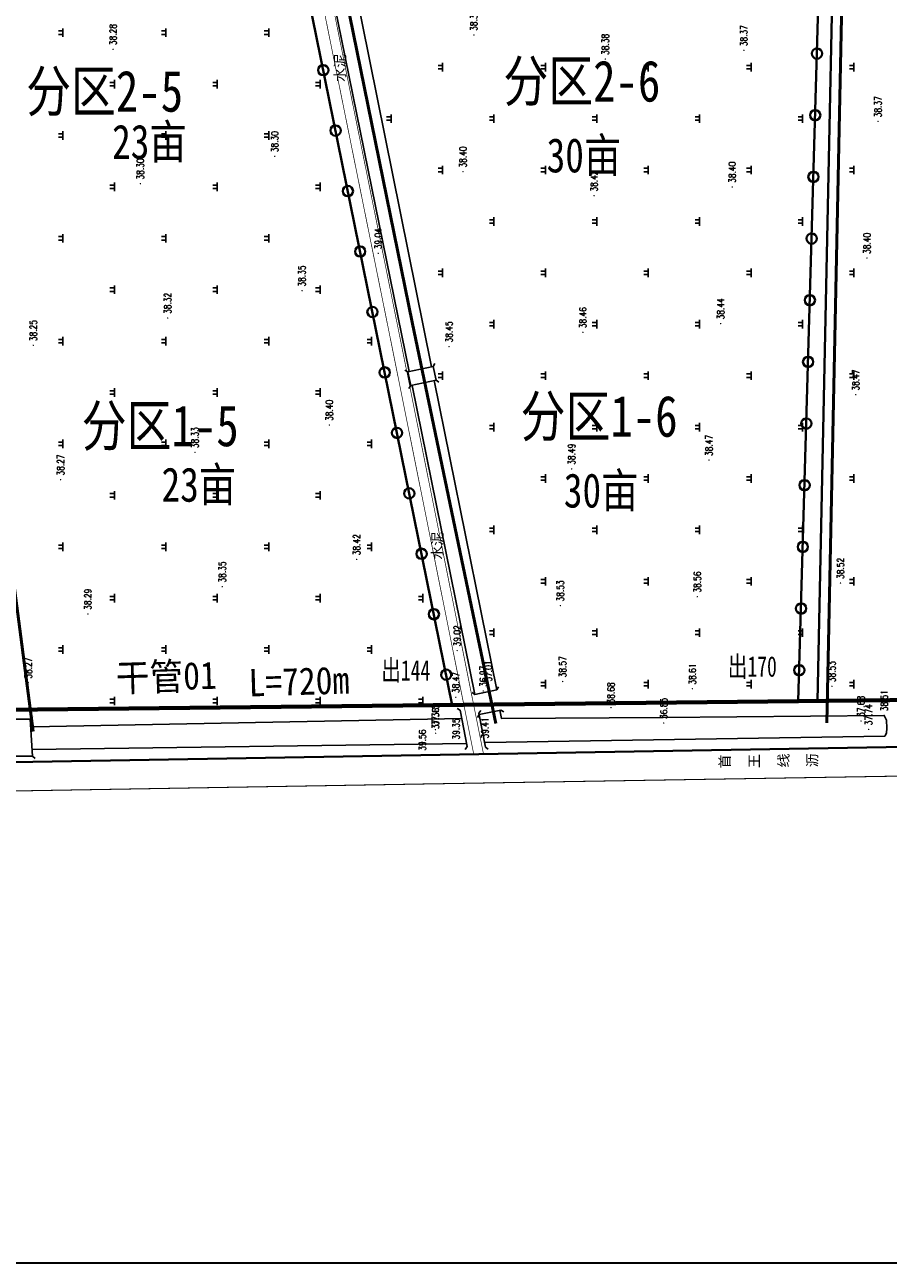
# Model space of a CAD drawing. Extents: x 464172 to 473094, y 3847158 to 3855433.
# Tile 42 of 99: x 466808 to 467060, y 3851459 to 3851820. Entities that reach past the tile are written whole.
import ezdxf
from ezdxf.enums import TextEntityAlignment as Align

# ---------------------------------------------------------------- set-up
doc = ezdxf.new("R2010")
doc.units = 0
doc.linetypes.add('X3', pattern=[5, 4, -1])
doc.layers.get('0').update_dxf_attribs({"linetype": 'CONTINUOUS'})
doc.layers.add('ASSIST', color=7, linetype='CONTINUOUS', plot=False)
for name, color, linetype in [('DLSS', 4, 'CONTINUOUS'), ('DMTZ', 3, 'CONTINUOUS'), ('GCD', 9, 'CONTINUOUS'), ('ZBTZ', 8, 'CONTINUOUS'), ('排水沟', 5, 'CONTINUOUS'), ('道路', 4, 'CONTINUOUS')]:
    doc.layers.add(name, color=color, linetype=linetype)
for name, color, linetype, lineweight in [('出水口', 3, 'CONTINUOUS', 30), ('干管', 1, 'CONTINUOUS', 30), ('支管', 3, 'CONTINUOUS', 30)]:
    doc.layers.add(name, color=color, linetype=linetype, lineweight=lineweight)
doc.styles.add('HZ', font='rs.shx', dxfattribs={"width": 0.8, "bigfont": 'hztxt.shx'})
doc.styles.get("Standard").update_dxf_attribs({"font": 'rs.shx', "bigfont": 'hztxt.shx'})
doc.styles.add('黑体', font='simhei.ttf')
doc.linetypes.add('10411', pattern='A,2,[150,AAA.SHX,S=1,R=0,X=0,Y=1],2,[151,AAA.SHX,S=1,R=0,X=0,Y=3],1e-11', length=4)
doc.linetypes.add('712B', pattern='A,4,-1,4,-1,4,-1,[167,AAA.SHX,S=0.5,R=0,X=0,Y=0],8,[168,AAA.SHX,S=0.5,R=0,X=0,Y=0],-1', length=24)

# ---------------------------------------------------------------- blocks, each defined once
blk = doc.blocks.new('GC200')
at = {"linetype": 'Continuous', "const_width": 0.2, "flags": 128}
blk.add_lwpolyline([(-0.1, 0, 1), (0.1, 0, 1)], format="xyb", close=True, dxfattribs=at)
blk = doc.blocks.new('gc119')
for p, q in [((-1.25, 0), (1.25, 0)), ((-0.5, 1.3), (-0.5, 0)), ((0.5, 1.3), (0.5, 0))]:
    blk.add_line(p, q)
blk = doc.blocks.new('郭庄示范方')
at = {"layer": 'ASSIST', "color": 8, "linetype": 'Continuous', "elevation": -37.5, "flags": 128}
for points in [[(1123.06, -811.55), (1115.71, -813.13), (1114.85, -809.12), (1122.2, -807.54)], [(1000.12, -921.25), (999.56, -910.47), (1004.67, -910.41), (1005.35, -921.25)]]:
    blk.add_lwpolyline(points, close=True, dxfattribs=at)
at = {"layer": 'DLSS', "color": 8, "linetype": 'Continuous'}
for p, q in [((1114.85, -809.12, -37.5), (1114.01, -808.57, -37.5)), ((1122.2, -807.54, -37.5), (1122.75, -806.7, -37.5)), ((1123.06, -811.55, -37.5), (1123.9, -812.09, -37.5)), ((1115.71, -813.13, -37.5), (1115.17, -813.97, -37.5)), ((1134.4, -903.22, -37.5), (1133.56, -902.67, -37.5)), ((1140.78, -901.88, -37.5), (1141.32, -901.05, -37.5)), ((1004.67, -910.41, -37.5), (1005.33, -909.66, -37.5)), ((1130.08, -907.87, -37.5), (1129.25, -907.31, -37.5)), ((1135.69, -909.1, -37.5), (1135.15, -909.94, -37.5)), ((1135.57, -908.72, -37.5), (1136.13, -907.9, -37.5)), ((1141.97, -907.78, -37.5), (1142.81, -908.32, -37.5)), ((1005.35, -921.25, -37.5), (1006.1, -921.91, -37.5)), ((1132.17, -918.44, -37.5), (1131.61, -919.27, -37.5)), ((1137.46, -918.61, -37.5), (1138.29, -919.17, -37.5))]:
    blk.add_line(p, q, dxfattribs=at)
at = {"layer": 'DLSS', "color": 8, "linetype": 'Continuous', "flags": 128}
for points, const_width, elevation in [([(1026.85, -381.27), (1039.7, -443.42), (1054.23, -516.7), (1084.47, -660.19), (1112.9, -800.85), (1136.91, -920.57)], 0.2, 0.73), ([(1136.91, -920.57), (1328.66, -917.38)], 0.3, -37.5), ([(1002.98, -922.84), (1119.1, -920.86), (1134.06, -920.62)], 0.3, -37.5), ([(627.39, -938.73), (629.55, -937.24), (631.06, -936.61), (633.54, -936.07), (637.6, -936), (866.26, -933.68), (1119.24, -929.37), (1331.93, -925.84), (1346.81, -925.59)], 0.3, -37.5)]:
    blk.add_lwpolyline(points, dxfattribs=dict(at, const_width=const_width, elevation=elevation))
at = {"layer": 'DLSS', "color": 8, "linetype": 'X3', "const_width": 0.2, "elevation": 0.73, "flags": 128}
blk.add_lwpolyline([(1037.09, -444.64), (1051.49, -517.26), (1081.73, -660.75), (1110.15, -801.4), (1134.06, -920.62)], dxfattribs=at)
at = {"layer": 'DLSS', "color": 8, "linetype": 'Continuous', "elevation": -37.5}
for points in [[(1114.85, -809.12), (1122.2, -807.54)], [(1123.06, -811.55), (1115.71, -813.13)], [(1134.4, -903.22), (1140.78, -901.88)], [(1004.67, -910.41), (1005.35, -921.25)], [(1132.17, -918.44), (1130.08, -907.87)], [(1135.57, -908.72), (1137.46, -918.61)], [(1141.97, -907.78), (1135.69, -909.1)]]:
    blk.add_lwpolyline(points, dxfattribs=at)
at = {"layer": 'DMTZ', "color": 8, "linetype": '10411', "flags": 128}
for points, elevation in [([(1085.71, -663.72), (1115.25, -809.03)], -37.5), ([(1121.76, -807.64), (1092.37, -661.94)], -37.5), ([(1116.07, -813.05), (1134.4, -903.22)], -37.5), ([(1140.78, -901.92), (1122.57, -811.66)], -37.5), ([(1130.55, -910.24), (1005.29, -912.73), (1004.82, -912.75)], -37.5), ([(1254, -915.42), (1254.44, -914.49), (1254.61, -913.04), (1254.47, -910.74), (1253.81, -909.34), (1189.37, -909.97), (1142.16, -910.22), (1141.66, -907.84)], 1.01), ([(1005.23, -919.3), (1131.99, -917.55)], 1.85), ([(1137.37, -917.3), (1254, -915.42)], 1.91)]:
    blk.add_lwpolyline(points, dxfattribs=dict(at, elevation=elevation))
at = {"layer": 'GCD', "color": 8, "linetype": 'Continuous'}
ref = blk.add_blockref('GC200', (1134.11, -710.82, 0.86), dxfattribs=dict(at, rotation=90))
ref.add_attrib('height', '38.36', dxfattribs={"linetype": 'Continuous', "height": 2, "rotation": 90, "style": 'HZ', "width": 0.8}).set_placement((1134.11, -709.62, -37.5), align=Align.MIDDLE_LEFT)
ref = blk.add_blockref('GC200', (1028.87, -715, 0.78), dxfattribs=dict(at, rotation=90))
ref.add_attrib('height', '38.28', dxfattribs={"linetype": 'Continuous', "height": 2, "rotation": 90, "style": 'HZ', "width": 0.8}).set_placement((1028.87, -713.8, -37.5), align=Align.MIDDLE_LEFT)
ref = blk.add_blockref('GC200', (1172.45, -717.85, 0.88), dxfattribs=dict(at, rotation=90))
ref.add_attrib('height', '38.38', dxfattribs={"linetype": 'Continuous', "height": 2, "rotation": 90, "style": 'HZ', "width": 0.8}).set_placement((1172.45, -716.65, -37.5), align=Align.MIDDLE_LEFT)
ref = blk.add_blockref('GC200', (1212.87, -715.3, 0.87), dxfattribs=dict(at, rotation=90))
ref.add_attrib('height', '38.37', dxfattribs={"linetype": 'Continuous', "height": 2, "rotation": 90, "style": 'HZ', "width": 0.8}).set_placement((1212.87, -714.1, -37.5), align=Align.MIDDLE_LEFT)
ref = blk.add_blockref('GC200', (1252.01, -736.04, 0.87), dxfattribs=dict(at, rotation=90))
ref.add_attrib('height', '38.37', dxfattribs={"linetype": 'Continuous', "height": 2, "rotation": 90, "style": 'HZ', "width": 0.8}).set_placement((1252.01, -734.84, -37.5), align=Align.MIDDLE_LEFT)
ref = blk.add_blockref('GC200', (1076.03, -746.23, 0.8), dxfattribs=dict(at, rotation=90))
ref.add_attrib('height', '38.30', dxfattribs={"linetype": 'Continuous', "height": 2, "rotation": 90, "style": 'HZ', "width": 0.8}).set_placement((1076.03, -745.03, -37.5), align=Align.MIDDLE_LEFT)
ref = blk.add_blockref('GC200', (1130.94, -750.7, 0.9), dxfattribs=dict(at, rotation=90))
ref.add_attrib('height', '38.40', dxfattribs={"linetype": 'Continuous', "height": 2, "rotation": 90, "style": 'HZ', "width": 0.8}).set_placement((1130.94, -749.5, -37.5), align=Align.MIDDLE_LEFT)
ref = blk.add_blockref('GC200', (1036.83, -754.2, 0.8), dxfattribs=dict(at, rotation=90))
ref.add_attrib('height', '38.30', dxfattribs={"linetype": 'Continuous', "height": 2, "rotation": 90, "style": 'HZ', "width": 0.8}).set_placement((1036.83, -753, -37.5), align=Align.MIDDLE_LEFT)
ref = blk.add_blockref('GC200', (1169.18, -757.71, 0.92), dxfattribs=dict(at, rotation=90))
ref.add_attrib('height', '38.42', dxfattribs={"linetype": 'Continuous', "height": 2, "rotation": 90, "style": 'HZ', "width": 0.8}).set_placement((1169.18, -756.51, -37.5), align=Align.MIDDLE_LEFT)
ref = blk.add_blockref('GC200', (1209.47, -755.16, 0.9), dxfattribs=dict(at, rotation=90))
ref.add_attrib('height', '38.40', dxfattribs={"linetype": 'Continuous', "height": 2, "rotation": 90, "style": 'HZ', "width": 0.8}).set_placement((1209.47, -753.96, -37.5), align=Align.MIDDLE_LEFT)
ref = blk.add_blockref('GC200', (1106.2, -774.53, 1.54), dxfattribs=dict(at, rotation=90))
ref.add_attrib('height', '39.04', dxfattribs={"linetype": 'Continuous', "height": 2, "rotation": 90, "style": 'HZ', "width": 0.8}).set_placement((1106.2, -773.33, -37.5), align=Align.MIDDLE_LEFT)
ref = blk.add_blockref('GC200', (1248.77, -775.91, 0.9), dxfattribs=dict(at, rotation=90))
ref.add_attrib('height', '38.40', dxfattribs={"linetype": 'Continuous', "height": 2, "rotation": 90, "style": 'HZ', "width": 0.8}).set_placement((1248.77, -774.71, -37.5), align=Align.MIDDLE_LEFT)
ref = blk.add_blockref('GC200', (1083.99, -785.43, 0.85), dxfattribs=dict(at, rotation=90))
ref.add_attrib('height', '38.35', dxfattribs={"linetype": 'Continuous', "height": 2, "rotation": 90, "style": 'HZ', "width": 0.8}).set_placement((1083.99, -784.23, -37.5), align=Align.MIDDLE_LEFT)
ref = blk.add_blockref('GC200', (1044.79, -793.4, 0.82), dxfattribs=dict(at, rotation=90))
ref.add_attrib('height', '38.32', dxfattribs={"linetype": 'Continuous', "height": 2, "rotation": 90, "style": 'HZ', "width": 0.8}).set_placement((1044.79, -792.2, -37.5), align=Align.MIDDLE_LEFT)
ref = blk.add_blockref('GC200', (1165.9, -797.58, 0.96), dxfattribs=dict(at, rotation=90))
ref.add_attrib('height', '38.46', dxfattribs={"linetype": 'Continuous', "height": 2, "rotation": 90, "style": 'HZ', "width": 0.8}).set_placement((1165.9, -796.38, -37.5), align=Align.MIDDLE_LEFT)
ref = blk.add_blockref('GC200', (1206.08, -795.01, 0.94), dxfattribs=dict(at, rotation=90))
ref.add_attrib('height', '38.44', dxfattribs={"linetype": 'Continuous', "height": 2, "rotation": 90, "style": 'HZ', "width": 0.8}).set_placement((1206.08, -793.81, -37.5), align=Align.MIDDLE_LEFT)
ref = blk.add_blockref('GC200', (1005.59, -801.36, 0.75), dxfattribs=dict(at, rotation=90))
ref.add_attrib('height', '38.25', dxfattribs={"linetype": 'Continuous', "height": 2, "rotation": 90, "style": 'HZ', "width": 0.8}).set_placement((1005.59, -800.16, -37.5), align=Align.MIDDLE_LEFT)
ref = blk.add_blockref('GC200', (1126.88, -801.74, 0.95), dxfattribs=dict(at, rotation=90))
ref.add_attrib('height', '38.45', dxfattribs={"linetype": 'Continuous', "height": 2, "rotation": 90, "style": 'HZ', "width": 0.8}).set_placement((1126.88, -800.54, -37.5), align=Align.MIDDLE_LEFT)
ref = blk.add_blockref('GC200', (1245.52, -815.78, 0.97), dxfattribs=dict(at, rotation=90))
ref.add_attrib('height', '38.47', dxfattribs={"linetype": 'Continuous', "height": 2, "rotation": 90, "style": 'HZ', "width": 0.8}).set_placement((1245.52, -814.58, -37.5), align=Align.MIDDLE_LEFT)
ref = blk.add_blockref('GC200', (1091.95, -824.63, 0.9), dxfattribs=dict(at, rotation=90))
ref.add_attrib('height', '38.40', dxfattribs={"linetype": 'Continuous', "height": 2, "rotation": 90, "style": 'HZ', "width": 0.8}).set_placement((1091.95, -823.43, -37.5), align=Align.MIDDLE_LEFT)
ref = blk.add_blockref('GC200', (1052.75, -832.59, 0.83), dxfattribs=dict(at, rotation=90))
ref.add_attrib('height', '38.33', dxfattribs={"linetype": 'Continuous', "height": 2, "rotation": 90, "style": 'HZ', "width": 0.8}).set_placement((1052.75, -831.39, -37.5), align=Align.MIDDLE_LEFT)
ref = blk.add_blockref('GC200', (1162.63, -837.44, 0.99), dxfattribs=dict(at, rotation=90))
ref.add_attrib('height', '38.49', dxfattribs={"linetype": 'Continuous', "height": 2, "rotation": 90, "style": 'HZ', "width": 0.8}).set_placement((1162.63, -836.24, -37.5), align=Align.MIDDLE_LEFT)
ref = blk.add_blockref('GC200', (1202.68, -834.87, 0.97), dxfattribs=dict(at, rotation=90))
ref.add_attrib('height', '38.47', dxfattribs={"linetype": 'Continuous', "height": 2, "rotation": 90, "style": 'HZ', "width": 0.8}).set_placement((1202.68, -833.67, -37.5), align=Align.MIDDLE_LEFT)
ref = blk.add_blockref('GC200', (1013.55, -840.56, 0.77), dxfattribs=dict(at, rotation=90))
ref.add_attrib('height', '38.27', dxfattribs={"linetype": 'Continuous', "height": 2, "rotation": 90, "style": 'HZ', "width": 0.8}).set_placement((1013.55, -839.36, -37.5), align=Align.MIDDLE_LEFT)
ref = blk.add_blockref('GC200', (1099.91, -863.83, 0.92), dxfattribs=dict(at, rotation=90))
ref.add_attrib('height', '38.42', dxfattribs={"linetype": 'Continuous', "height": 2, "rotation": 90, "style": 'HZ', "width": 0.8}).set_placement((1099.91, -862.63, -37.5), align=Align.MIDDLE_LEFT)
ref = blk.add_blockref('GC200', (1060.71, -871.79, 0.85), dxfattribs=dict(at, rotation=90))
ref.add_attrib('height', '38.35', dxfattribs={"linetype": 'Continuous', "height": 2, "rotation": 90, "style": 'HZ', "width": 0.8}).set_placement((1060.71, -870.59, -37.5), align=Align.MIDDLE_LEFT)
ref = blk.add_blockref('GC200', (1241.05, -870.74, 1.02), dxfattribs=dict(at, rotation=90))
ref.add_attrib('height', '38.52', dxfattribs={"linetype": 'Continuous', "height": 2, "rotation": 90, "style": 'HZ', "width": 0.8}).set_placement((1241.05, -869.54, -37.5), align=Align.MIDDLE_LEFT)
ref = blk.add_blockref('GC200', (1159.35, -877.31, 1.03), dxfattribs=dict(at, rotation=90))
ref.add_attrib('height', '38.53', dxfattribs={"linetype": 'Continuous', "height": 2, "rotation": 90, "style": 'HZ', "width": 0.8}).set_placement((1159.35, -876.11, -37.5), align=Align.MIDDLE_LEFT)
ref = blk.add_blockref('GC200', (1199.28, -874.72, 1.06), dxfattribs=dict(at, rotation=90))
ref.add_attrib('height', '38.56', dxfattribs={"linetype": 'Continuous', "height": 2, "rotation": 90, "style": 'HZ', "width": 0.8}).set_placement((1199.28, -873.52, -37.5), align=Align.MIDDLE_LEFT)
ref = blk.add_blockref('GC200', (1021.51, -879.76, 0.79), dxfattribs=dict(at, rotation=90))
ref.add_attrib('height', '38.29', dxfattribs={"linetype": 'Continuous', "height": 2, "rotation": 90, "style": 'HZ', "width": 0.8}).set_placement((1021.51, -878.56, -37.5), align=Align.MIDDLE_LEFT)
ref = blk.add_blockref('GC200', (1129.23, -890.43, 1.52), dxfattribs=dict(at, rotation=90))
ref.add_attrib('height', '39.02', dxfattribs={"linetype": 'Continuous', "height": 2, "rotation": 90, "style": 'HZ', "width": 0.8}).set_placement((1129.23, -889.23, -37.5), align=Align.MIDDLE_LEFT)
ref = blk.add_blockref('GC200', (1004.16, -899.84, 0.77), dxfattribs=dict(at, rotation=90))
ref.add_attrib('height', '38.27', dxfattribs={"linetype": 'Continuous', "height": 2, "rotation": 90, "style": 'HZ', "width": 0.8}).set_placement((1004.16, -898.64, -37.5), align=Align.MIDDLE_LEFT)
ref = blk.add_blockref('GC200', (1136.84, -902.23, -0.53), dxfattribs=dict(at, rotation=90))
ref.add_attrib('height', '36.97', dxfattribs={"linetype": 'Continuous', "height": 2, "rotation": 90, "style": 'HZ', "width": 0.8}).set_placement((1136.84, -901.03, -37.5), align=Align.MIDDLE_LEFT)
ref = blk.add_blockref('GC200', (1138.35, -900.69, -0.49), dxfattribs=dict(at, rotation=90))
ref.add_attrib('height', '37.01', dxfattribs={"linetype": 'Continuous', "height": 2, "rotation": 90, "style": 'HZ', "width": 0.8}).set_placement((1138.35, -899.49, -37.5), align=Align.MIDDLE_LEFT)
ref = blk.add_blockref('GC200', (1159.98, -899.46, 1.07), dxfattribs=dict(at, rotation=90))
ref.add_attrib('height', '38.57', dxfattribs={"linetype": 'Continuous', "height": 2, "rotation": 90, "style": 'HZ', "width": 0.8}).set_placement((1159.98, -898.26, -37.5), align=Align.MIDDLE_LEFT)
ref = blk.add_blockref('GC200', (1197.86, -901.57, 1.11), dxfattribs=dict(at, rotation=90))
ref.add_attrib('height', '38.61', dxfattribs={"linetype": 'Continuous', "height": 2, "rotation": 90, "style": 'HZ', "width": 0.8}).set_placement((1197.86, -900.37, -37.5), align=Align.MIDDLE_LEFT)
ref = blk.add_blockref('GC200', (1238.56, -900.86, 1.03), dxfattribs=dict(at, rotation=90))
ref.add_attrib('height', '38.53', dxfattribs={"linetype": 'Continuous', "height": 2, "rotation": 90, "style": 'HZ', "width": 0.8}).set_placement((1238.56, -899.66, -37.5), align=Align.MIDDLE_LEFT)
ref = blk.add_blockref('GC200', (1128.84, -904.05, 0.97), dxfattribs=dict(at, rotation=90))
ref.add_attrib('height', '38.47', dxfattribs={"linetype": 'Continuous', "height": 2, "rotation": 90, "style": 'HZ', "width": 0.8}).set_placement((1128.84, -902.85, -37.5), align=Align.MIDDLE_LEFT)
ref = blk.add_blockref('GC200', (1174.11, -907.08, 1.18), dxfattribs=dict(at, rotation=90))
ref.add_attrib('height', '38.68', dxfattribs={"linetype": 'Continuous', "height": 2, "rotation": 90, "style": 'HZ', "width": 0.8}).set_placement((1174.11, -905.88, -37.5), align=Align.MIDDLE_LEFT)
ref = blk.add_blockref('GC200', (1253.81, -909.34, 1.01), dxfattribs=dict(at, rotation=90))
ref.add_attrib('height', '38.51', dxfattribs={"linetype": 'Continuous', "height": 2, "rotation": 90, "style": 'HZ', "width": 0.8}).set_placement((1253.81, -908.14, -37.5), align=Align.MIDDLE_LEFT)
ref = blk.add_blockref('GC200', (1122.9, -913.5, -0.35), dxfattribs=dict(at, rotation=90))
ref.add_attrib('height', '37.15', dxfattribs={"linetype": 'Continuous', "height": 2, "rotation": 90, "style": 'HZ', "width": 0.8}).set_placement((1122.9, -912.3, -37.5), align=Align.MIDDLE_LEFT)
ref = blk.add_blockref('GC200', (1189.5, -911.6, -0.65), dxfattribs=dict(at, rotation=90))
ref.add_attrib('height', '36.85', dxfattribs={"linetype": 'Continuous', "height": 2, "rotation": 90, "style": 'HZ', "width": 0.8}).set_placement((1189.5, -910.4, -37.5), align=Align.MIDDLE_LEFT)
ref = blk.add_blockref('GC200', (1247.05, -911, 0.18), dxfattribs=dict(at, rotation=90))
ref.add_attrib('height', '37.68', dxfattribs={"linetype": 'Continuous', "height": 2, "rotation": 90, "style": 'HZ', "width": 0.8}).set_placement((1247.05, -909.8, -37.5), align=Align.MIDDLE_LEFT)
ref = blk.add_blockref('GC200', (1249.27, -913.44, 0.24), dxfattribs=dict(at, rotation=90))
ref.add_attrib('height', '37.74', dxfattribs={"linetype": 'Continuous', "height": 2, "rotation": 90, "style": 'HZ', "width": 0.8}).set_placement((1249.27, -912.24, -37.5), align=Align.MIDDLE_LEFT)
ref = blk.add_blockref('GC200', (1122.93, -914.54, -0.14), dxfattribs=dict(at, rotation=90))
ref.add_attrib('height', '37.36', dxfattribs={"linetype": 'Continuous', "height": 2, "rotation": 90, "style": 'HZ', "width": 0.8}).set_placement((1122.93, -913.34, -37.5), align=Align.MIDDLE_LEFT)
ref = blk.add_blockref('GC200', (1128.93, -917.59, 1.85), dxfattribs=dict(at, rotation=90))
ref.add_attrib('height', '39.35', dxfattribs={"linetype": 'Continuous', "height": 2, "rotation": 90, "style": 'HZ', "width": 0.8}).set_placement((1128.93, -916.39, -37.5), align=Align.MIDDLE_LEFT)
ref = blk.add_blockref('GC200', (1137.37, -917.3, 1.91), dxfattribs=dict(at, rotation=90))
ref.add_attrib('height', '39.41', dxfattribs={"linetype": 'Continuous', "height": 2, "rotation": 90, "style": 'HZ', "width": 0.8}).set_placement((1137.37, -916.1, -37.5), align=Align.MIDDLE_LEFT)
ref = blk.add_blockref('GC200', (1119.1, -920.86, 2.06), dxfattribs=dict(at, rotation=90))
ref.add_attrib('height', '39.56', dxfattribs={"linetype": 'Continuous', "height": 2, "rotation": 90, "style": 'HZ', "width": 0.8}).set_placement((1119.1, -919.66, -37.5), align=Align.MIDDLE_LEFT)
at = {"layer": 'ZBTZ', "color": 8, "linetype": 'Continuous', "rotation": 90}
for p in [(1014.25, -710.14, -37.5), (1044.25, -710.14, -37.5), (1074.25, -710.14, -37.5), (1124.96, -720.22, -37.5), (1154.96, -720.22, -37.5), (1184.96, -720.22, -37.5), (1214.96, -720.22, -37.5), (1244.96, -720.22, -37.5), (1029.25, -725.14, -37.5), (1059.25, -725.14, -37.5), (1089.25, -725.14, -37.5), (1109.96, -735.22, -37.5), (1139.96, -735.22, -37.5), (1169.96, -735.22, -37.5), (1199.96, -735.22, -37.5), (1229.96, -735.22, -37.5), (1014.25, -740.14, -37.5), (1044.25, -740.14, -37.5), (1074.25, -740.14, -37.5), (1124.96, -750.22, -37.5), (1154.96, -750.22, -37.5), (1184.96, -750.22, -37.5), (1214.96, -750.22, -37.5), (1244.96, -750.22, -37.5), (1029.25, -755.14, -37.5), (1059.25, -755.14, -37.5), (1089.25, -755.14, -37.5), (1139.96, -765.22, -37.5), (1169.96, -765.22, -37.5), (1199.96, -765.22, -37.5), (1229.96, -765.22, -37.5), (1014.25, -770.14, -37.5), (1044.25, -770.14, -37.5), (1074.25, -770.14, -37.5), (1124.96, -780.22, -37.5), (1154.96, -780.22, -37.5), (1184.96, -780.22, -37.5), (1214.96, -780.22, -37.5), (1244.96, -780.22, -37.5), (1029.25, -785.14, -37.5), (1059.25, -785.14, -37.5), (1089.25, -785.14, -37.5), (1139.96, -795.22, -37.5), (1169.96, -795.22, -37.5), (1199.96, -795.22, -37.5), (1229.96, -795.22, -37.5), (1014.25, -800.14, -37.5), (1044.25, -800.14, -37.5), (1074.25, -800.14, -37.5), (1104.25, -800.14, -37.5), (1124.96, -810.22, -37.5), (1154.96, -810.22, -37.5), (1184.96, -810.22, -37.5), (1214.96, -810.22, -37.5), (1244.96, -810.22, -37.5), (1029.25, -815.14, -37.5), (1059.25, -815.14, -37.5), (1089.25, -815.14, -37.5), (1139.96, -825.22, -37.5), (1169.96, -825.22, -37.5), (1199.96, -825.22, -37.5), (1229.96, -825.22, -37.5), (1014.25, -830.14, -37.5), (1044.25, -830.14, -37.5), (1074.25, -830.14, -37.5), (1104.25, -830.14, -37.5), (1154.96, -840.22, -37.5), (1184.96, -840.22, -37.5), (1214.96, -840.22, -37.5), (1244.96, -840.22, -37.5), (1029.25, -845.14, -37.5), (1059.25, -845.14, -37.5), (1089.25, -845.14, -37.5), (1139.96, -855.22, -37.5), (1169.96, -855.22, -37.5), (1199.96, -855.22, -37.5), (1229.96, -855.22, -37.5), (1014.25, -860.14, -37.5), (1044.25, -860.14, -37.5), (1074.25, -860.14, -37.5), (1104.25, -860.14, -37.5), (1154.96, -870.22, -37.5), (1184.96, -870.22, -37.5), (1214.96, -870.22, -37.5), (1244.96, -870.22, -37.5), (1029.25, -875.14, -37.5), (1059.25, -875.14, -37.5), (1089.25, -875.14, -37.5), (1119.25, -875.14, -37.5), (1139.96, -885.22, -37.5), (1169.96, -885.22, -37.5), (1199.96, -885.22, -37.5), (1229.96, -885.22, -37.5), (1014.25, -890.14, -37.5), (1044.25, -890.14, -37.5), (1074.25, -890.14, -37.5), (1104.25, -890.14, -37.5), (1154.96, -900.22, -37.5), (1184.96, -900.22, -37.5), (1214.96, -900.22, -37.5), (1244.96, -900.22, -37.5), (1029.25, -905.14, -37.5), (1059.25, -905.14, -37.5), (1089.25, -905.14, -37.5), (1119.25, -905.14, -37.5)]:
    blk.add_blockref('gc119', p, dxfattribs=at)
at = {"layer": 'DLSS', "color": 8, "linetype": 'Continuous', "style": '黑体'}
for p in [(1095.02, -720.4, -37.5), (1123.41, -859.84, -37.5)]:
    blk.add_text('水泥', height=3, rotation=90, dxfattribs=at).set_placement(p, align=Align.MIDDLE)
for s, p in [('首', (1208.83, -924.84, -37.5)), ('王', (1217.38, -924.7, -37.5)), ('线', (1225.93, -924.56, -37.5)), ('沥', (1234.32, -924.49, -37.5))]:
    blk.add_text(s, height=3, rotation=90, dxfattribs=at).set_placement(p)

msp = doc.modelspace()

# ---------------------------------------------------------------- linework, layer by layer
at = {"color": 3, "lineweight": 35}
msp.add_lwpolyline([(465844.44, 3852527.96), (467356.44, 3852527.96), (467356.44, 3851458.76), (465844.44, 3851458.76)], close=True, dxfattribs=at)
at = {"color": 221, "linetype": '712B', "lineweight": 40, "ltscale": 3, "elevation": 1.98, "flags": 128}
msp.add_lwpolyline([(465872.59, 3852281.81), (465872.75, 3852260.33), (466412.44, 3851610.81), (466425.83, 3851598.47), (467144.48, 3851610.76), (467210.49, 3852474.83), (466781.04, 3852434.07), (466841.84, 3852085.77), (466761.42, 3852075.83), (466736.15, 3852223.25), (466647.4, 3852213.56), (466632.54, 3852405.35)], close=True, dxfattribs=at)
at = {"layer": '出水口', "color": 3, "lineweight": 40}
for centre in [(467039.44, 3851811.71, -37.5), (466895.43, 3851806.88, -37.5), (467038.92, 3851793.72, -37.5), (466899.02, 3851789.24, -37.5), (467038.41, 3851775.73, -37.5), (466902.6, 3851771.6, -37.5), (467037.89, 3851757.73, -37.5), (466906.19, 3851753.96, -37.5), (467037.38, 3851739.74, -37.5), (466909.77, 3851736.32, -37.5), (467036.86, 3851721.75, -37.5), (466913.35, 3851718.68, -37.5), (467036.34, 3851703.76, -37.5), (466916.94, 3851701.04, -37.5), (467035.83, 3851685.76, -37.5), (466920.52, 3851683.4, -37.5), (467035.31, 3851667.77, -37.5), (466924.11, 3851665.76, -37.5), (467034.8, 3851649.78, -37.5), (466927.69, 3851648.12, -37.5), (467034.28, 3851631.79, -37.5), (466931.27, 3851630.49, -37.5)]:
    msp.add_circle(centre, 1.5, dxfattribs=at)
at = {"layer": '干管', "color": 1, "linetype": 'Continuous', "lineweight": 70, "elevation": -37.5, "flags": 128}
msp.add_lwpolyline([(466416.07, 3851610.18), (466483.54, 3851616.69), (467131.72, 3851623.87)], dxfattribs=at)
at = {"layer": '排水沟', "linetype": 'Continuous', "lineweight": 50, "flags": 128}
for points in [[(467048.93, 3852005.88), (467050.1, 3851990.92), (467042.31, 3851616.4)], [(466945.72, 3851616.21), (466921.48, 3851732.85), (466882.53, 3851923.96), (466872.42, 3851972.91)], [(466765.89, 3851961.11), (466766.19, 3851951.5), (466777.76, 3851876.86), (466786.69, 3851798.24), (466810.83, 3851613.88)]]:
    msp.add_lwpolyline(points, dxfattribs=at)
at = {"layer": '支管', "color": 3, "lineweight": 40, "flags": 128}
for points in [[(466978.19, 3852435.45), (466986.32, 3852316), (467020.6, 3852318.51), (467044.67, 3851994.63), (467034, 3851622.78)], [(466933.07, 3851621.55), (466862.54, 3851968.69), (466862.16, 3851976.64), (466843.46, 3852071.79)]]:
    msp.add_lwpolyline(points, dxfattribs=at)
at = {"layer": '道路', "linetype": 'Continuous', "lineweight": 40, "elevation": -37.5, "flags": 128}
msp.add_lwpolyline([(466980.66, 3852442.97), (466990.27, 3852317.91), (467023.02, 3852321.1), (467047.29, 3851990.37), (467039.57, 3851622.85)], dxfattribs=at)

# ---------------------------------------------------------------- block references
at = {"linetype": 'Continuous'}
msp.add_blockref('郭庄示范方', (465805.25, 3852527.96), dxfattribs=at)

# ---------------------------------------------------------------- texts
at = {"color": 1, "linetype": 'Continuous', "lineweight": 50, "attachment_point": 1}
for s, insert, char_height in [('{\\fSimSun|b0|i0|c134|p2;\\W0.8;分区2-6}', (466947.96, 3851809.71, -112.5), 12), ('{\\fSimSun|b0|i0|c134|p2;\\W0.8;分区2-5}', (466808.75, 3851806.76), 12), ('{\\fSimSun|b0|i0|c134|p2;\\W0.8;23亩}', (466833.82, 3851791), 10), ('{\\fSimSun|b0|i0|c134|p2;\\W0.8;30亩}', (466960.57, 3851787.05, -37.5), 10), ('{\\fSimSun|b0|i0|c134|p2;\\W0.8;分区1-5}', (466824.98, 3851709.15, -37.5), 12), ('{\\fSimSun|b0|i0|c134|p2;\\W0.8;分区1-6}', (466953, 3851711.92, -112.5), 12), ('{\\fSimSun|b0|i0|c134|p2;\\W0.8;23亩}', (466848.24, 3851690.96, -75), 10), ('{\\fSimSun|b0|i0|c134|p2;\\W0.8;30亩}', (466965.6, 3851689.25, -37.5), 10)]:
    msp.add_mtext(s, dxfattribs=dict(at, insert=insert, char_height=char_height))
at = {"color": 1, "linetype": 'Continuous', "lineweight": 50, "char_height": 8, "width": 34.7286, "attachment_point": 1, "rotation": 1.7239}
for s, insert in [('{\\fSimHei|b0|i0|c134|p2;\\W0.9;干管01}', (466834.8, 3851633.51)), ('{\\fSimHei|b0|i0|c134|p2;\\W0.9;L=720m}', (466873.5, 3851632.12))]:
    msp.add_mtext(s, dxfattribs=dict(at, insert=insert))
at = {"color": 3, "lineweight": 40, "char_height": 6, "width": 34.7286, "attachment_point": 1}
for s, insert in [('{\\fSimHei|b0|i0|c134|p2;\\W0.7;出144}', (466912.33, 3851634.77, -1.85)), ('{\\fSimHei|b0|i0|c134|p2;\\W0.7;出170}', (467013.43, 3851635.89, -1.85))]:
    msp.add_mtext(s, dxfattribs=dict(at, insert=insert))

doc.saveas('drawing.dxf')
